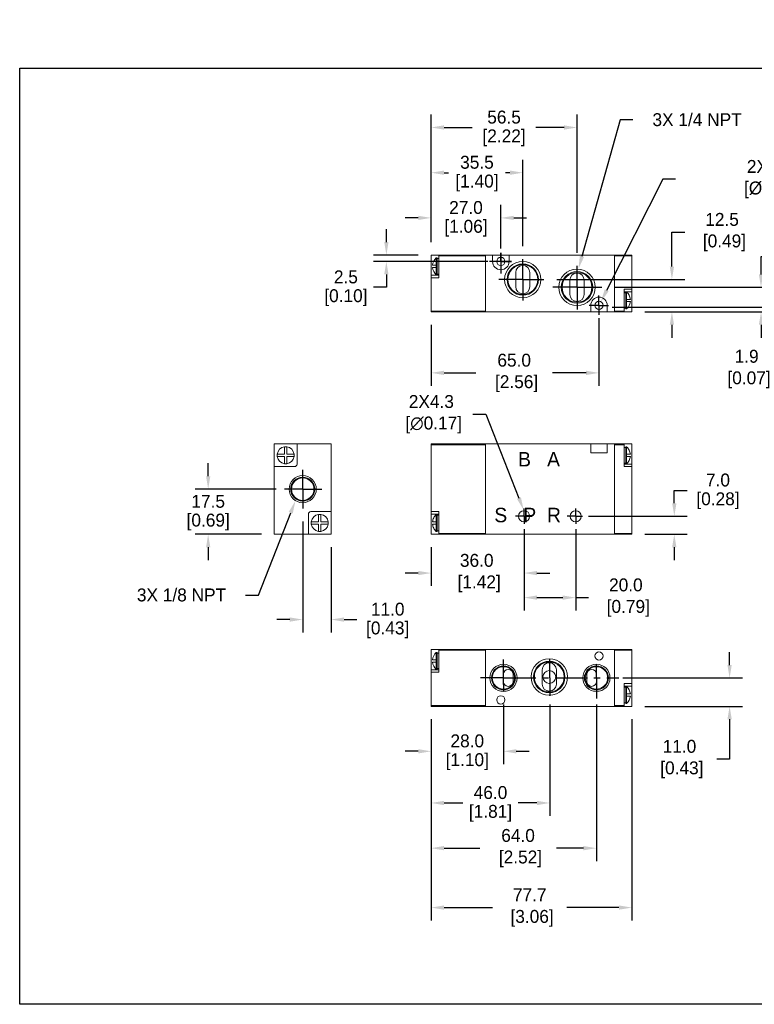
# Model space of a CAD drawing. Header units: inches. Extents: x 202 to 687, y 97 to 478.
# Tile 1 of 2: x 202 to 486, y 97 to 478. Entities that reach past the tile are written whole.
import ezdxf

# ---------------------------------------------------------------- set-up
doc = ezdxf.new("R2010")
doc.units = ezdxf.units.IN
doc.header["$LTSCALE"] = 10
doc.header["$MEASUREMENT"] = 0
doc.linetypes.add('CENTER', pattern=[2, 1.25, -0.25, 0.25, -0.25])
doc.layers.add('Centerline', color=40, linetype='CENTER')
doc.layers.add('DIM', color=140, linetype='Continuous')
doc.dimstyles.get("Standard").update_dxf_attribs({"dimtxt": 5, "dimasz": 5, "dimexe": 5, "dimexo": 5, "dimgap": 1.5, "dimtad": 0, "dimtih": 1, "dimtoh": 1, "dimdec": 1, "dimzin": 0, "dimdsep": 46, "dimtxsty": 'Standard', "dimcen": 0, "dimadec": 0, "dimazin": 0, "dimtfac": 1, "dimtdec": 1, "dimtofl": 0, "dimtmove": 0, "dimatfit": 3, "dimfxl": 1, "dimtolj": 1, "dimtzin": 0, "dimarcsym": 0})

# ---------------------------------------------------------------- blocks, each defined once
blk = doc.blocks.new('*D0')
at = {"layer": 'Defpoints', "color": 0, "transparency": 16777216}
for p in [(397.16, 287.91), (398.74, 283.91)]:
    blk.add_point(p, dxfattribs=at)
at = {"layer": 'DIM', "color": 0, "lineweight": -2, "transparency": 16777216}
for p, q in [((377.5, 325), (382.5, 325)), ((382.5, 325), (395.32, 292.56))]:
    blk.add_line(p, q, dxfattribs=at)
at = {"layer": 'DIM', "color": 0, "transparency": 16777216}
blk.add_solid([(396.1, 292.86), (394.55, 292.25), (397.16, 287.91)], dxfattribs=at)
at = {"layer": 'DIM', "color": 0, "transparency": 16777216, "insert": (361.42, 325), "char_height": 5, "attachment_point": 5}
blk.add_mtext('\\A1;2X4.3\\P [∅0.17]', dxfattribs=at)
blk = doc.blocks.new('*D1')
at = {"layer": 'Defpoints', "color": 0, "transparency": 16777216}
for p in [(389.33, 217.63), (361.33, 211.9), (389.33, 194.5)]:
    blk.add_point(p, dxfattribs=at)
at = {"layer": 'DIM', "color": 0, "lineweight": -2, "transparency": 16777216}
for p, q in [((389.33, 212.63), (389.33, 189.5)), ((361.33, 206.9), (361.33, 189.5)), ((356.33, 194.5), (351.33, 194.5)), ((394.33, 194.5), (399.33, 194.5))]:
    blk.add_line(p, q, dxfattribs=at)
at = {"layer": 'DIM', "color": 0, "transparency": 16777216}
for points in [[(356.33, 195.33), (356.33, 193.67), (361.33, 194.5)], [(394.33, 195.33), (394.33, 193.67), (389.33, 194.5)]]:
    blk.add_solid(points, dxfattribs=at)
at = {"layer": 'DIM', "color": 0, "transparency": 16777216, "char_height": 5, "attachment_point": 5}
for s, insert in [('\\A1;28.0', (375.33, 198.5)), ('\\A1;[1.10]', (375.33, 190.5))]:
    blk.add_mtext(s, dxfattribs=dict(at, insert=insert))
blk = doc.blocks.new('*D2')
at = {"layer": 'Defpoints', "color": 0, "transparency": 16777216}
for p in [(407.33, 217.63), (361.33, 211.9), (407.33, 174.5)]:
    blk.add_point(p, dxfattribs=at)
at = {"layer": 'DIM', "color": 0, "lineweight": -2, "transparency": 16777216}
for p, q in [((407.33, 212.63), (407.33, 169.5)), ((361.33, 206.9), (361.33, 169.5)), ((366.33, 174.5), (373.66, 174.5)), ((402.33, 174.5), (395, 174.5))]:
    blk.add_line(p, q, dxfattribs=at)
at = {"layer": 'DIM', "color": 0, "transparency": 16777216}
for points in [[(366.33, 175.33), (366.33, 173.67), (361.33, 174.5)], [(402.33, 175.33), (402.33, 173.67), (407.33, 174.5)]]:
    blk.add_solid(points, dxfattribs=at)
at = {"layer": 'DIM', "color": 0, "transparency": 16777216, "char_height": 5, "attachment_point": 5}
for s, insert in [('\\A1;46.0', (384.33, 178.5)), ('\\A1;[1.81]', (384.33, 170.5))]:
    blk.add_mtext(s, dxfattribs=dict(at, insert=insert))
blk = doc.blocks.new('*D3')
at = {"layer": 'Defpoints', "color": 0, "transparency": 16777216}
for p in [(425.33, 217.63), (361.33, 211.9), (425.33, 157)]:
    blk.add_point(p, dxfattribs=at)
at = {"layer": 'DIM', "color": 0, "lineweight": -2, "transparency": 16777216}
for p, q in [((425.33, 212.63), (425.33, 152)), ((361.33, 206.9), (361.33, 152)), ((366.33, 157), (380.17, 157)), ((420.33, 157), (409.83, 157))]:
    blk.add_line(p, q, dxfattribs=at)
at = {"layer": 'DIM', "color": 0, "transparency": 16777216}
for points in [[(366.33, 157.83), (366.33, 156.17), (361.33, 157)], [(420.33, 157.83), (420.33, 156.17), (425.33, 157)]]:
    blk.add_solid(points, dxfattribs=at)
at = {"layer": 'DIM', "color": 0, "transparency": 16777216, "insert": (395, 157), "char_height": 5, "attachment_point": 5}
blk.add_mtext('\\A1;64.0\\P [2.52]', dxfattribs=at)
blk = doc.blocks.new('*D4')
at = {"layer": 'Defpoints', "color": 0, "transparency": 16777216}
for p in [(361.33, 211.9), (439.03, 211.9), (439.03, 134)]:
    blk.add_point(p, dxfattribs=at)
at = {"layer": 'DIM', "color": 0, "lineweight": -2, "transparency": 16777216}
for p, q in [((361.33, 206.9), (361.33, 129)), ((439.03, 206.9), (439.03, 129)), ((366.33, 134), (385.08, 134)), ((434.03, 134), (413.92, 134))]:
    blk.add_line(p, q, dxfattribs=at)
at = {"layer": 'DIM', "color": 0, "transparency": 16777216}
for points in [[(366.33, 134.83), (366.33, 133.17), (361.33, 134)], [(434.03, 134.83), (434.03, 133.17), (439.03, 134)]]:
    blk.add_solid(points, dxfattribs=at)
at = {"layer": 'DIM', "color": 0, "transparency": 16777216, "insert": (399.5, 134), "char_height": 5, "attachment_point": 5}
blk.add_mtext('\\A1;77.7\\P [3.06]', dxfattribs=at)
blk = doc.blocks.new('*D5')
at = {"layer": 'Defpoints', "color": 0, "transparency": 16777216}
for p in [(430.6, 222.9), (476.92, 222.9), (439.03, 211.9)]:
    blk.add_point(p, dxfattribs=at)
at = {"layer": 'DIM', "color": 0, "lineweight": -2, "transparency": 16777216}
for p, q in [((476.92, 227.9), (476.92, 232.9)), ((435.6, 222.9), (481.92, 222.9)), ((444.03, 211.9), (481.92, 211.9)), ((476.92, 206.9), (476.92, 191.5)), ((476.92, 191.5), (471.92, 191.5))]:
    blk.add_line(p, q, dxfattribs=at)
at = {"layer": 'DIM', "color": 0, "transparency": 16777216}
for points in [[(476.08, 227.9), (477.75, 227.9), (476.92, 222.9)], [(476.08, 206.9), (477.75, 206.9), (476.92, 211.9)]]:
    blk.add_solid(points, dxfattribs=at)
at = {"layer": 'DIM', "color": 0, "transparency": 16777216, "insert": (457.5, 191.5), "char_height": 5, "attachment_point": 5}
blk.add_mtext('\\A1;11.0\\P [0.43]', dxfattribs=at)
blk = doc.blocks.new('*D7')
at = {"layer": 'Defpoints', "color": 0, "transparency": 16777216}
for p in [(397.33, 285.5), (361.33, 278.5), (397.33, 263.5)]:
    blk.add_point(p, dxfattribs=at)
at = {"layer": 'DIM', "color": 0, "lineweight": -2, "transparency": 16777216}
for p, q in [((397.33, 280.5), (397.33, 258.5)), ((361.33, 273.5), (361.33, 258.5)), ((356.33, 263.5), (351.33, 263.5)), ((402.33, 263.5), (407.33, 263.5))]:
    blk.add_line(p, q, dxfattribs=at)
at = {"layer": 'DIM', "color": 0, "transparency": 16777216}
for points in [[(356.33, 264.33), (356.33, 262.67), (361.33, 263.5)], [(402.33, 264.33), (402.33, 262.67), (397.33, 263.5)]]:
    blk.add_solid(points, dxfattribs=at)
at = {"layer": 'DIM', "color": 0, "transparency": 16777216, "insert": (379, 263.5), "char_height": 5, "attachment_point": 5}
blk.add_mtext('\\A1;36.0\\P [1.42]', dxfattribs=at)
blk = doc.blocks.new('*D8')
at = {"layer": 'Defpoints', "color": 0, "transparency": 16777216}
for p in [(397.33, 285.5), (417.33, 285.5), (417.33, 254)]:
    blk.add_point(p, dxfattribs=at)
at = {"layer": 'DIM', "color": 0, "lineweight": -2, "transparency": 16777216}
for p, q in [((397.33, 280.5), (397.33, 249)), ((417.33, 280.5), (417.33, 249)), ((402.33, 254), (412.33, 254)), ((417.33, 254), (422.33, 254))]:
    blk.add_line(p, q, dxfattribs=at)
at = {"layer": 'DIM', "color": 0, "transparency": 16777216}
for points in [[(402.33, 254.83), (402.33, 253.17), (397.33, 254)], [(412.33, 254.83), (412.33, 253.17), (417.33, 254)]]:
    blk.add_solid(points, dxfattribs=at)
at = {"layer": 'DIM', "color": 0, "transparency": 16777216, "insert": (436.75, 254), "char_height": 5, "attachment_point": 5}
blk.add_mtext('\\A1;20.0\\P [0.79]', dxfattribs=at)
blk = doc.blocks.new('*D9')
at = {"layer": 'Defpoints', "color": 0, "transparency": 16777216}
for p in [(275, 296), (306.33, 296), (300.6, 278.5)]:
    blk.add_point(p, dxfattribs=at)
at = {"layer": 'DIM', "color": 0, "lineweight": -2, "transparency": 16777216}
for p, q in [((275, 301), (275, 306)), ((301.33, 296), (270, 296)), ((295.6, 278.5), (270, 278.5)), ((275, 273.5), (275, 268.5))]:
    blk.add_line(p, q, dxfattribs=at)
at = {"layer": 'DIM', "color": 0, "transparency": 16777216}
for points in [[(274.17, 301), (275.83, 301), (275, 296)], [(274.17, 273.5), (275.83, 273.5), (275, 278.5)]]:
    blk.add_solid(points, dxfattribs=at)
at = {"layer": 'DIM', "color": 0, "transparency": 16777216, "char_height": 5, "attachment_point": 5}
for s, insert in [('\\A1;17.5', (275, 291.25)), ('\\A1;[0.69]', (275, 283.25))]:
    blk.add_mtext(s, dxfattribs=dict(at, insert=insert))
blk = doc.blocks.new('*D10')
at = {"layer": 'Defpoints', "color": 0, "transparency": 16777216}
for p in [(388.33, 401), (361.33, 386.63), (388.33, 384.13)]:
    blk.add_point(p, dxfattribs=at)
at = {"layer": 'DIM', "color": 0, "lineweight": -2, "transparency": 16777216}
for p, q in [((361.33, 391.63), (361.33, 406)), ((388.33, 389.13), (388.33, 406)), ((356.33, 401), (351.33, 401)), ((393.33, 401), (398.33, 401))]:
    blk.add_line(p, q, dxfattribs=at)
at = {"layer": 'DIM', "color": 0, "transparency": 16777216}
for points in [[(356.33, 401.83), (356.33, 400.17), (361.33, 401)], [(393.33, 401.83), (393.33, 400.17), (388.33, 401)]]:
    blk.add_solid(points, dxfattribs=at)
at = {"layer": 'DIM', "color": 0, "transparency": 16777216, "char_height": 5, "attachment_point": 5}
for s, insert in [('\\A1;27.0', (374.83, 405)), ('\\A1;[1.06]', (374.83, 397))]:
    blk.add_mtext(s, dxfattribs=dict(at, insert=insert))
blk = doc.blocks.new('*D11')
at = {"layer": 'Defpoints', "color": 0, "transparency": 16777216}
for p in [(426.33, 367.13), (361.33, 364.63), (426.33, 341)]:
    blk.add_point(p, dxfattribs=at)
at = {"layer": 'DIM', "color": 0, "lineweight": -2, "transparency": 16777216}
for p, q in [((426.33, 362.13), (426.33, 336)), ((361.33, 359.63), (361.33, 336)), ((366.33, 341), (378.67, 341)), ((421.33, 341), (408.33, 341))]:
    blk.add_line(p, q, dxfattribs=at)
at = {"layer": 'DIM', "color": 0, "transparency": 16777216}
for points in [[(366.33, 341.83), (366.33, 340.17), (361.33, 341)], [(421.33, 341.83), (421.33, 340.17), (426.33, 341)]]:
    blk.add_solid(points, dxfattribs=at)
at = {"layer": 'DIM', "color": 0, "transparency": 16777216, "insert": (393.5, 341), "char_height": 5, "attachment_point": 5}
blk.add_mtext('\\A1;65.0\\P [2.56]', dxfattribs=at)
blk = doc.blocks.new('*D12')
at = {"layer": 'Defpoints', "color": 0, "transparency": 16777216}
for p in [(361.33, 386.63), (344, 384.13), (388.33, 384.13)]:
    blk.add_point(p, dxfattribs=at)
at = {"layer": 'DIM', "color": 0, "lineweight": -2, "transparency": 16777216}
for p, q in [((344, 391.63), (344, 396.63)), ((356.33, 386.63), (339, 386.63)), ((383.33, 384.13), (339, 384.13)), ((344, 379.13), (344, 374.13)), ((344, 374.13), (339, 374.13))]:
    blk.add_line(p, q, dxfattribs=at)
at = {"layer": 'DIM', "color": 0, "transparency": 16777216}
for points in [[(343.17, 391.63), (344.83, 391.63), (344, 386.63)], [(343.17, 379.13), (344.83, 379.13), (344, 384.13)]]:
    blk.add_solid(points, dxfattribs=at)
at = {"layer": 'DIM', "color": 0, "transparency": 16777216, "char_height": 5, "attachment_point": 5}
for s, insert in [('\\A1;2.5', (328.33, 378.13)), ('\\A1;[0.10]', (328.33, 370.13))]:
    blk.add_mtext(s, dxfattribs=dict(at, insert=insert))
blk = doc.blocks.new('*D13')
at = {"layer": 'Defpoints', "color": 0, "transparency": 16777216}
for p in [(426.5, 366.5), (439.03, 364.63), (502.52, 364.63)]:
    blk.add_point(p, dxfattribs=at)
at = {"layer": 'DIM', "color": 0, "lineweight": -2, "transparency": 16777216}
for p, q in [((502.52, 371.5), (502.52, 376.5)), ((431.5, 366.5), (507.52, 366.5)), ((444.03, 364.63), (507.52, 364.63)), ((502.52, 359.63), (502.52, 342.5)), ((502.52, 342.5), (497.52, 342.5))]:
    blk.add_line(p, q, dxfattribs=at)
at = {"layer": 'DIM', "color": 0, "transparency": 16777216}
for points in [[(501.68, 371.5), (503.35, 371.5), (502.52, 366.5)], [(501.68, 359.63), (503.35, 359.63), (502.52, 364.63)]]:
    blk.add_solid(points, dxfattribs=at)
at = {"layer": 'DIM', "color": 0, "transparency": 16777216, "insert": (483.52, 342.5), "char_height": 5, "attachment_point": 5}
blk.add_mtext('\\A1;1.9\\P [0.07]', dxfattribs=at)
blk = doc.blocks.new('*D14')
at = {"layer": 'Defpoints', "color": 0, "transparency": 16777216}
for p in [(417.33, 285.5), (455.5, 285.5), (439.03, 278.5)]:
    blk.add_point(p, dxfattribs=at)
at = {"layer": 'DIM', "color": 0, "lineweight": -2, "transparency": 16777216}
for p, q in [((455.5, 290.5), (455.5, 295.5)), ((455.5, 295.5), (460.5, 295.5)), ((422.33, 285.5), (460.5, 285.5)), ((444.03, 278.5), (460.5, 278.5)), ((455.5, 273.5), (455.5, 268.5))]:
    blk.add_line(p, q, dxfattribs=at)
at = {"layer": 'DIM', "color": 0, "transparency": 16777216}
for points in [[(454.67, 290.5), (456.33, 290.5), (455.5, 285.5)], [(454.67, 273.5), (456.33, 273.5), (455.5, 278.5)]]:
    blk.add_solid(points, dxfattribs=at)
at = {"layer": 'DIM', "color": 0, "transparency": 16777216, "char_height": 5, "attachment_point": 5}
for s, insert in [('\\A1;7.0', (472.42, 299.5)), ('\\A1;[0.28]', (472.42, 291.5))]:
    blk.add_mtext(s, dxfattribs=dict(at, insert=insert))
blk = doc.blocks.new('*D16')
at = {"layer": 'Defpoints', "color": 0, "transparency": 16777216}
for p in [(311.6, 288.5), (322.6, 278.5), (322.6, 245.5)]:
    blk.add_point(p, dxfattribs=at)
at = {"layer": 'DIM', "color": 0, "lineweight": -2, "transparency": 16777216}
for p, q in [((311.6, 283.5), (311.6, 240.5)), ((322.6, 273.5), (322.6, 240.5)), ((306.6, 245.5), (301.6, 245.5)), ((327.6, 245.5), (332.6, 245.5))]:
    blk.add_line(p, q, dxfattribs=at)
at = {"layer": 'DIM', "color": 0, "transparency": 16777216}
for points in [[(306.6, 246.33), (306.6, 244.67), (311.6, 245.5)], [(327.6, 246.33), (327.6, 244.67), (322.6, 245.5)]]:
    blk.add_solid(points, dxfattribs=at)
at = {"layer": 'DIM', "color": 0, "transparency": 16777216, "char_height": 5, "attachment_point": 5}
for s, insert in [('\\A1;11.0', (344.52, 249.5)), ('\\A1;[0.43]', (344.52, 241.5))]:
    blk.add_mtext(s, dxfattribs=dict(at, insert=insert))
blk = doc.blocks.new('*D17')
at = {"layer": 'Defpoints', "color": 0, "transparency": 16777216}
for p in [(396.83, 418.5), (361.33, 386.63), (396.83, 385)]:
    blk.add_point(p, dxfattribs=at)
at = {"layer": 'DIM', "color": 0, "lineweight": -2, "transparency": 16777216}
for p, q in [((361.33, 391.63), (361.33, 423.5)), ((396.83, 390), (396.83, 423.5)), ((366.33, 418.5), (368, 418.5)), ((391.83, 418.5), (390.16, 418.5))]:
    blk.add_line(p, q, dxfattribs=at)
at = {"layer": 'DIM', "color": 0, "transparency": 16777216}
for points in [[(366.33, 419.33), (366.33, 417.67), (361.33, 418.5)], [(391.83, 419.33), (391.83, 417.67), (396.83, 418.5)]]:
    blk.add_solid(points, dxfattribs=at)
at = {"layer": 'DIM', "color": 0, "transparency": 16777216, "char_height": 5, "attachment_point": 5}
for s, insert in [('\\A1;35.5', (379.08, 422.5)), ('\\A1;[1.40]', (379.08, 414.5))]:
    blk.add_mtext(s, dxfattribs=dict(at, insert=insert))
blk = doc.blocks.new('*D18')
at = {"layer": 'Defpoints', "color": 0, "transparency": 16777216}
for p in [(417.83, 436), (361.33, 386.63), (417.83, 382.5)]:
    blk.add_point(p, dxfattribs=at)
at = {"layer": 'DIM', "color": 0, "lineweight": -2, "transparency": 16777216}
for p, q in [((361.33, 391.63), (361.33, 441)), ((417.83, 387.5), (417.83, 441)), ((366.33, 436), (377.25, 436)), ((412.83, 436), (401.91, 436))]:
    blk.add_line(p, q, dxfattribs=at)
at = {"layer": 'DIM', "color": 0, "transparency": 16777216}
for points in [[(366.33, 436.83), (366.33, 435.17), (361.33, 436)], [(412.83, 436.83), (412.83, 435.17), (417.83, 436)]]:
    blk.add_solid(points, dxfattribs=at)
at = {"layer": 'DIM', "color": 0, "transparency": 16777216, "char_height": 5, "attachment_point": 5}
for s, insert in [('\\A1;56.5', (389.58, 440)), ('\\A1;[2.22]', (389.58, 432))]:
    blk.add_mtext(s, dxfattribs=dict(at, insert=insert))
blk = doc.blocks.new('*D19')
at = {"layer": 'Defpoints', "color": 0, "transparency": 16777216}
for p in [(427.5, 374.13), (489.08, 374.13), (439.03, 364.63)]:
    blk.add_point(p, dxfattribs=at)
at = {"layer": 'DIM', "color": 0, "lineweight": -2, "transparency": 16777216}
for p, q in [((489.08, 379.13), (489.08, 386)), ((489.08, 386), (494.08, 386)), ((432.5, 374.13), (494.08, 374.13)), ((444.03, 364.63), (494.08, 364.63)), ((489.08, 359.63), (489.08, 354.63))]:
    blk.add_line(p, q, dxfattribs=at)
at = {"layer": 'DIM', "color": 0, "transparency": 16777216}
for points in [[(488.25, 379.13), (489.92, 379.13), (489.08, 374.13)], [(488.25, 359.63), (489.92, 359.63), (489.08, 364.63)]]:
    blk.add_solid(points, dxfattribs=at)
at = {"layer": 'DIM', "color": 0, "transparency": 16777216, "insert": (508.5, 386), "char_height": 5, "attachment_point": 5}
blk.add_mtext('\\A1;9.5\\P [0.37]', dxfattribs=at)
blk = doc.blocks.new('*D20')
at = {"layer": 'Defpoints', "color": 0, "transparency": 16777216}
for p in [(405, 377.13), (454.58, 377.13), (439.03, 364.63)]:
    blk.add_point(p, dxfattribs=at)
at = {"layer": 'DIM', "color": 0, "lineweight": -2, "transparency": 16777216}
for p, q in [((454.58, 382.13), (454.58, 395.5)), ((454.58, 395.5), (459.58, 395.5)), ((410, 377.13), (459.58, 377.13)), ((444.03, 364.63), (459.58, 364.63)), ((454.58, 359.63), (454.58, 354.63))]:
    blk.add_line(p, q, dxfattribs=at)
at = {"layer": 'DIM', "color": 0, "transparency": 16777216}
for points in [[(453.75, 382.13), (455.42, 382.13), (454.58, 377.13)], [(453.75, 359.63), (455.42, 359.63), (454.58, 364.63)]]:
    blk.add_solid(points, dxfattribs=at)
at = {"layer": 'DIM', "color": 0, "transparency": 16777216, "insert": (474, 395.5), "char_height": 5, "attachment_point": 5}
blk.add_mtext('\\A1;12.5\\P [0.49]', dxfattribs=at)
blk = doc.blocks.new('*D21')
at = {"layer": 'Defpoints', "color": 0, "transparency": 16777216}
for p in [(418.39, 381.28), (415.48, 370.84)]:
    blk.add_point(p, dxfattribs=at)
at = {"layer": 'DIM', "color": 0, "lineweight": -2, "transparency": 16777216}
for p, q in [((434.5, 439), (419.73, 386.09)), ((439.5, 439), (434.5, 439))]:
    blk.add_line(p, q, dxfattribs=at)
at = {"layer": 'DIM', "color": 0, "transparency": 16777216}
blk.add_solid([(418.93, 386.32), (420.54, 385.87), (418.39, 381.28)], dxfattribs=at)
at = {"layer": 'DIM', "color": 0, "transparency": 16777216, "insert": (464.33, 439), "char_height": 5, "attachment_point": 5}
blk.add_mtext('\\A1;3X 1/4 NPT', dxfattribs=at)
blk = doc.blocks.new('*D22')
at = {"layer": 'Defpoints', "color": 0, "transparency": 16777216}
for p in [(310.47, 295.79), (308.79, 291.49)]:
    blk.add_point(p, dxfattribs=at)
at = {"layer": 'DIM', "color": 0, "lineweight": -2, "transparency": 16777216}
for p, q in [((294.5, 255), (306.96, 286.83)), ((289.5, 255), (294.5, 255))]:
    blk.add_line(p, q, dxfattribs=at)
at = {"layer": 'DIM', "color": 0, "transparency": 16777216}
blk.add_solid([(306.19, 287.14), (307.74, 286.53), (308.79, 291.49)], dxfattribs=at)
at = {"layer": 'DIM', "color": 0, "transparency": 16777216, "insert": (264.67, 255), "char_height": 5, "attachment_point": 5}
blk.add_mtext('\\A1;3X 1/8 NPT', dxfattribs=at)
blk = doc.blocks.new('*D25')
at = {"layer": 'Defpoints', "color": 0, "transparency": 16777216}
for p in [(427.05, 368.47), (425.61, 365.62)]:
    blk.add_point(p, dxfattribs=at)
at = {"layer": 'DIM', "color": 0, "lineweight": -2, "transparency": 16777216}
for p, q in [((451, 416), (429.3, 372.94)), ((456, 416), (451, 416))]:
    blk.add_line(p, q, dxfattribs=at)
at = {"layer": 'DIM', "color": 0, "transparency": 16777216}
blk.add_solid([(428.56, 373.32), (430.05, 372.57), (427.05, 368.47)], dxfattribs=at)
at = {"layer": 'DIM', "color": 0, "transparency": 16777216, "insert": (529.29, 416), "char_height": 5, "attachment_point": 5}
blk.add_mtext('\\A1;2X %%C3.2 THRU {\\Fgdt|c0;v\\fMS Shell Dlg|b0|i0|c0|p0;\\H0.70833x; \\H1.4118x;%%C6.4 X\\H0.70833x; \\Fgdt|c0;\\H1.4118x;x \\fMS Shell Dlg|b0|i0|c0|p0;3.5\\P  [%%C0.13 THRU \\Fgdt|c0;\\H0.99996x;v %%C0.25 X x .014]}', dxfattribs=at)

msp = doc.modelspace()

# ---------------------------------------------------------------- linework, layer by layer
at = {"color": 7, "linetype": 'Continuous', "lineweight": 15}
for p, q in [((361.33, 386.63), (364.33, 386.63)), ((361.33, 386.63), (361.33, 378.83)), ((363.63, 385.53), (363.33, 385.53)), ((363.33, 385.53), (363.33, 385.5)), ((363.33, 385.5), (363.33, 382.67)), ((363.63, 385.53), (363.63, 378.93)), ((364.33, 385.23), (363.63, 385.23)), ((364.33, 386.63), (382.33, 386.63)), ((364.33, 386.63), (364.33, 386.33)), ((364.33, 386.33), (364.33, 377.83)), ((382.33, 386.33), (364.33, 386.33)), ((382.33, 386.63), (382.33, 364.63)), ((385.13, 386.63), (382.33, 386.63)), ((382.33, 386.33), (382.33, 364.93)), ((385.13, 384.13), (385.13, 386.63)), ((391.53, 386.63), (385.13, 386.63)), ((391.53, 386.63), (391.53, 384.13)), ((432.33, 386.63), (391.53, 386.63)), ((432.33, 386.63), (439.03, 386.63)), ((432.33, 364.63), (432.33, 386.63)), ((432.33, 364.93), (432.33, 386.33)), ((439.03, 386.33), (432.33, 386.33)), ((439.03, 386.33), (439.03, 386.63)), ((439.03, 373.43), (439.03, 386.33)), ((363.33, 382.67), (363.33, 381.79)), ((363.33, 381.79), (363.33, 378.96)), ((364.33, 378.83), (361.33, 378.83)), ((361.33, 377.83), (361.33, 378.83)), ((361.33, 377.83), (361.33, 364.93)), ((364.33, 377.83), (361.33, 377.83)), ((363.33, 378.96), (363.33, 378.93)), ((363.33, 378.93), (363.63, 378.93)), ((363.63, 379.23), (364.33, 379.23)), ((394.08, 379.88), (394.08, 374.38)), ((399.58, 374.38), (399.58, 379.88)), ((415.08, 376.88), (415.08, 371.38)), ((420.58, 371.38), (420.58, 376.88)), ((436.03, 373.43), (439.03, 373.43)), ((436.03, 364.93), (436.03, 373.43)), ((436.03, 372.43), (439.03, 372.43)), ((436.73, 372.03), (436.03, 372.03)), ((437.03, 372.33), (436.73, 372.33)), ((436.73, 365.73), (436.73, 372.33)), ((437.03, 372.3), (437.03, 372.33)), ((437.03, 369.47), (437.03, 372.3)), ((439.03, 373.43), (439.03, 372.43)), ((439.03, 364.63), (439.03, 372.43)), ((423.13, 364.63), (423.13, 367.13)), ((429.53, 367.13), (429.53, 364.63)), ((436.03, 366.03), (436.73, 366.03)), ((437.03, 368.59), (437.03, 369.47)), ((437.03, 365.76), (437.03, 368.59)), ((361.33, 364.93), (382.33, 364.93)), ((361.33, 364.93), (361.33, 364.63)), ((382.33, 364.63), (361.33, 364.63)), ((423.13, 364.63), (382.33, 364.63)), ((429.53, 364.63), (423.13, 364.63)), ((432.33, 364.63), (429.53, 364.63)), ((432.33, 364.93), (436.03, 364.93)), ((436.03, 364.63), (432.33, 364.63)), ((436.03, 364.63), (436.03, 364.93)), ((439.03, 364.63), (436.03, 364.63)), ((436.73, 365.73), (437.03, 365.73)), ((437.03, 365.73), (437.03, 365.76)), ((300.6, 313.5), (300.6, 313.2)), ((300.6, 313.5), (300.9, 313.5)), ((300.6, 304.7), (300.6, 313.2)), ((300.9, 313.5), (309.4, 313.5)), ((309.4, 305.7), (309.4, 313.5)), ((309.4, 313.5), (322.3, 313.5)), ((322.3, 313.5), (322.6, 313.5)), ((322.6, 313.5), (322.6, 313.2)), ((322.6, 313.2), (322.6, 287.3)), ((361.33, 313.5), (382.33, 313.5)), ((361.33, 313.5), (361.33, 313.2)), ((382.33, 313.2), (361.33, 313.2)), ((361.33, 313.2), (361.33, 287.3)), ((382.33, 313.5), (382.33, 278.5)), ((423.13, 313.5), (382.33, 313.5)), ((382.33, 313.2), (382.33, 278.8)), ((423.13, 310), (423.13, 313.5)), ((423.13, 313.5), (429.53, 313.5)), ((429.53, 313.5), (429.53, 310)), ((432.33, 313.5), (429.53, 313.5)), ((432.33, 313.5), (436.03, 313.5)), ((432.33, 278.5), (432.33, 313.5)), ((432.33, 278.8), (432.33, 313.2)), ((436.03, 313.2), (432.33, 313.2)), ((436.03, 313.2), (436.03, 313.5)), ((436.03, 313.5), (439.03, 313.5)), ((436.03, 304.7), (436.03, 313.2)), ((439.03, 305.7), (439.03, 313.5)), ((301.73, 309.54), (304.56, 309.54)), ((305.44, 309.54), (308.27, 309.54)), ((429.53, 310), (423.13, 310)), ((436.73, 312.1), (436.03, 312.1)), ((437.03, 312.4), (436.73, 312.4)), ((436.73, 309.1), (436.73, 312.4)), ((436.73, 305.8), (436.73, 309.1)), ((437.03, 312.37), (437.03, 312.4)), ((437.03, 309.54), (437.03, 312.37)), ((437.03, 308.66), (437.03, 309.54)), ((437.03, 309.54), (438.49, 309.54)), ((304.56, 308.66), (301.73, 308.66)), ((308.27, 308.66), (305.44, 308.66)), ((436.03, 306.1), (436.73, 306.1)), ((439.03, 305.7), (436.03, 305.7)), ((436.73, 305.8), (437.03, 305.8)), ((437.03, 305.83), (437.03, 308.66)), ((438.49, 308.66), (437.03, 308.66)), ((437.03, 305.8), (437.03, 305.83)), ((439.03, 305.7), (439.03, 304.7)), ((300.6, 278.8), (300.6, 304.7)), ((300.6, 304.7), (308.4, 304.7)), ((439.03, 304.7), (436.03, 304.7)), ((439.03, 278.8), (439.03, 304.7)), ((313.8, 286.3), (313.8, 278.5)), ((314.8, 287.3), (322.6, 287.3)), ((322.6, 287.3), (322.6, 278.8)), ((361.33, 287.3), (364.33, 287.3)), ((361.33, 287.3), (361.33, 286.3)), ((361.33, 286.3), (364.33, 286.3)), ((361.33, 286.3), (361.33, 278.5)), ((363.63, 286.2), (363.33, 286.2)), ((363.33, 286.2), (363.33, 286.17)), ((363.33, 286.17), (363.33, 283.34)), ((363.63, 286.2), (363.63, 279.6)), ((364.33, 285.9), (363.63, 285.9)), ((364.33, 287.3), (364.33, 278.8)), ((314.93, 283.34), (317.76, 283.34)), ((317.76, 282.46), (314.93, 282.46)), ((318.64, 283.34), (321.47, 283.34)), ((321.47, 282.46), (318.64, 282.46)), ((361.88, 283.34), (363.33, 283.34)), ((363.33, 282.46), (361.88, 282.46)), ((363.33, 283.34), (363.33, 282.46)), ((363.33, 282.46), (363.33, 279.63)), ((300.6, 278.8), (300.6, 278.5)), ((300.9, 278.5), (300.6, 278.5)), ((313.8, 278.5), (300.9, 278.5)), ((322.3, 278.5), (313.8, 278.5)), ((322.6, 278.5), (322.3, 278.5)), ((322.6, 278.8), (322.6, 278.5)), ((364.33, 278.5), (361.33, 278.5)), ((363.33, 279.63), (363.33, 279.6)), ((363.33, 279.6), (363.63, 279.6)), ((363.63, 279.9), (364.33, 279.9)), ((364.33, 278.8), (382.33, 278.8)), ((364.33, 278.8), (364.33, 278.5)), ((382.33, 278.5), (364.33, 278.5)), ((382.33, 278.5), (432.33, 278.5)), ((432.33, 278.8), (439.03, 278.8)), ((439.03, 278.5), (432.33, 278.5)), ((439.03, 278.5), (439.03, 278.8)), ((361.33, 233.9), (364.33, 233.9)), ((361.33, 226.1), (361.33, 233.9)), ((363.63, 232.8), (363.33, 232.8)), ((363.33, 232.8), (363.33, 232.77)), ((363.33, 232.77), (363.33, 229.94)), ((363.63, 232.8), (363.63, 226.2)), ((364.33, 233.9), (382.33, 233.9)), ((364.33, 233.9), (364.33, 233.6)), ((364.33, 233.6), (364.33, 225.1)), ((382.33, 233.6), (364.33, 233.6)), ((382.33, 233.9), (432.33, 233.9)), ((382.33, 233.9), (382.33, 211.9)), ((382.33, 233.6), (382.33, 212.2)), ((432.33, 233.9), (439.03, 233.9)), ((432.33, 233.9), (432.33, 211.9)), ((432.33, 212.2), (432.33, 233.6)), ((439.03, 233.6), (432.33, 233.6)), ((439.03, 233.6), (439.03, 233.9)), ((439.03, 220.7), (439.03, 233.6)), ((363.33, 229.94), (363.33, 229.06)), ((363.33, 229.06), (363.33, 226.23)), ((364.33, 232.5), (363.63, 232.5)), ((364.33, 226.1), (361.33, 226.1)), ((361.33, 226.1), (361.33, 225.1)), ((364.33, 225.1), (361.33, 225.1)), ((361.33, 225.1), (361.33, 212.2)), ((363.33, 226.23), (363.33, 226.2)), ((363.33, 226.2), (363.63, 226.2)), ((363.63, 226.5), (364.33, 226.5)), ((404.34, 226.03), (404.34, 220.53)), ((409.84, 220.53), (409.84, 226.03)), ((389.28, 224.25), (389.28, 221.55)), ((393.08, 221.55), (393.08, 224.25)), ((421.58, 224.25), (421.58, 221.55)), ((425.38, 221.55), (425.38, 224.25)), ((436.03, 220.7), (439.03, 220.7)), ((436.03, 212.2), (436.03, 220.7)), ((436.03, 219.7), (439.03, 219.7)), ((436.73, 219.3), (436.03, 219.3)), ((437.03, 219.6), (436.73, 219.6)), ((436.73, 213), (436.73, 219.6)), ((437.03, 219.57), (437.03, 219.6)), ((437.03, 216.74), (437.03, 219.57)), ((439.03, 219.7), (439.03, 220.7)), ((439.03, 219.7), (439.03, 211.9)), ((437.03, 215.86), (437.03, 216.74)), ((437.03, 213.03), (437.03, 215.86)), ((361.33, 212.2), (382.33, 212.2)), ((361.33, 212.2), (361.33, 211.9)), ((382.33, 211.9), (361.33, 211.9)), ((382.33, 211.9), (432.33, 211.9)), ((432.33, 212.2), (436.03, 212.2)), ((436.03, 211.9), (432.33, 211.9)), ((436.03, 213.3), (436.73, 213.3)), ((436.03, 211.9), (436.03, 212.2)), ((439.03, 211.9), (436.03, 211.9)), ((436.73, 213), (437.03, 213)), ((437.03, 213), (437.03, 213.03))]:
    msp.add_line(p, q, dxfattribs=at)
for centre, radius in [((388.33, 384.13), 1.6), ((396.83, 377.13), 7.04), ((396.83, 377.13), 6.08), ((396.83, 377.13), 5.78), ((417.83, 374.13), 7.04), ((417.83, 374.13), 6.08), ((417.83, 374.13), 5.78), ((426.33, 367.13), 1.6), ((311.6, 296), 5.27), ((311.6, 296), 4.64), ((311.6, 296), 4.36), ((397.33, 285.5), 2.15), ((417.33, 285.5), 2.15), ((426.33, 231.4), 1.6), ((407.09, 223.28), 7.04), ((407.09, 223.28), 6.08), ((407.09, 223.28), 5.78), ((389.33, 222.9), 5.27), ((389.33, 222.9), 4.64), ((389.33, 222.9), 4.35), ((407.09, 223.28), 2.48), ((425.33, 222.9), 5.27), ((425.33, 222.9), 4.64), ((425.33, 222.9), 4.35), ((388.33, 214.4), 1.6)]:
    msp.add_circle(centre, radius, dxfattribs=at)
for centre, radius, start, end in [((366.21, 382.23), 4.36, 131.3668, 174.2051), ((366.21, 382.23), 4.36, 185.7949, 228.6332), ((388.33, 384.13), 3.2, 180, 0), ((396.83, 379.88), 2.75, 0, 180), ((417.83, 376.88), 2.75, 0, 180), ((396.83, 374.38), 2.75, 180, 0), ((417.83, 371.38), 2.75, 180, 0), ((426.33, 367.13), 3.2, 0, 180), ((434.15, 369.03), 4.36, 5.7949, 48.6332), ((434.15, 369.03), 4.36, 311.3668, 354.2051), ((300.9, 313.2), 0.3, 90, 180), ((322.3, 313.2), 0.3, 0, 90), ((305, 309.1), 3.3, 172.3377, 187.6623), ((305, 309.1), 3.3, 97.6623, 172.3377), ((305, 309.1), 3.3, 82.3377, 97.6623), ((305, 309.1), 3.3, 7.6623, 82.3377), ((305, 309.1), 3.3, 352.3377, 7.6623), ((305, 309.1), 3.3, 187.6623, 262.3377), ((305, 309.1), 3.3, 262.3377, 277.6623), ((305, 309.1), 3.3, 277.6623, 352.3377), ((308.4, 305.7), 1, 270, 0), ((314.8, 286.3), 1, 90, 180), ((318.2, 282.9), 3.3, 97.6623, 172.3377), ((318.2, 282.9), 3.3, 82.3377, 97.6623), ((318.2, 282.9), 3.3, 7.6623, 82.3377), ((318.2, 282.9), 3.3, 172.3377, 187.6623), ((318.2, 282.9), 3.3, 187.6623, 262.3377), ((318.2, 282.9), 3.3, 277.6623, 352.3377), ((318.2, 282.9), 3.3, 352.3377, 7.6623), ((300.9, 278.8), 0.3, 180, 270), ((318.2, 282.9), 3.3, 262.3377, 277.6623), ((322.3, 278.8), 0.3, 270, 0), ((366.21, 229.5), 4.36, 131.3668, 174.2051), ((366.21, 229.5), 4.36, 185.7949, 228.6332), ((407.09, 226.03), 2.75, 0, 180), ((391.18, 224.25), 1.9, 0, 180), ((423.48, 224.25), 1.9, 0, 180), ((391.18, 221.55), 1.9, 180, 0), ((423.48, 221.55), 1.9, 180, 0), ((407.09, 220.53), 2.75, 180, 0), ((434.15, 216.3), 4.36, 5.7949, 48.6332), ((434.15, 216.3), 4.36, 311.3668, 354.2051)]:
    msp.add_arc(centre, radius, start, end, dxfattribs=at)
for points in [[(361.88, 382.67), (361.9, 382.67), (361.96, 382.67), (362.11, 382.67), (362.21, 382.67), (362.46, 382.67), (362.61, 382.67), (362.94, 382.67), (363.13, 382.67), (363.33, 382.67)], [(363.33, 381.79), (363.13, 381.79), (362.94, 381.79), (362.61, 381.79), (362.46, 381.79), (362.21, 381.79), (362.11, 381.79), (361.96, 381.79), (361.9, 381.79), (361.88, 381.79)], [(437.03, 369.47), (437.24, 369.47), (437.42, 369.47), (437.75, 369.47), (437.9, 369.47), (438.15, 369.47), (438.25, 369.47), (438.41, 369.47), (438.46, 369.47), (438.49, 369.47)], [(438.49, 368.59), (438.46, 368.59), (438.41, 368.59), (438.25, 368.59), (438.15, 368.59), (437.9, 368.59), (437.76, 368.59), (437.42, 368.59), (437.24, 368.59), (437.03, 368.59)], [(304.56, 309.54), (304.56, 309.81), (304.56, 310.08), (304.56, 310.6), (304.56, 310.85), (304.56, 311.33), (304.56, 311.56), (304.56, 311.99), (304.56, 312.19), (304.56, 312.37)], [(305.44, 312.37), (305.44, 312.19), (305.44, 311.99), (305.44, 311.57), (305.44, 311.34), (305.44, 310.85), (305.44, 310.6), (305.44, 310.08), (305.44, 309.81), (305.44, 309.54)], [(438.49, 309.54), (438.46, 309.81), (438.41, 310.08), (438.25, 310.6), (438.15, 310.85), (437.9, 311.33), (437.76, 311.56), (437.42, 311.99), (437.24, 312.19), (437.03, 312.37)], [(304.56, 305.83), (304.56, 306.01), (304.56, 306.21), (304.56, 306.63), (304.56, 306.86), (304.56, 307.35), (304.56, 307.6), (304.56, 308.12), (304.56, 308.39), (304.56, 308.66)], [(305.44, 308.66), (305.44, 308.39), (305.44, 308.12), (305.44, 307.6), (305.44, 307.35), (305.44, 306.87), (305.44, 306.64), (305.44, 306.21), (305.44, 306.01), (305.44, 305.83)], [(437.03, 305.83), (437.24, 306.01), (437.42, 306.21), (437.75, 306.63), (437.9, 306.86), (438.15, 307.35), (438.25, 307.6), (438.41, 308.12), (438.46, 308.39), (438.49, 308.66)], [(317.76, 283.34), (317.76, 283.61), (317.76, 283.88), (317.76, 284.4), (317.76, 284.65), (317.76, 285.13), (317.76, 285.36), (317.76, 285.79), (317.76, 285.99), (317.76, 286.17)], [(318.64, 286.17), (318.64, 285.99), (318.64, 285.79), (318.64, 285.37), (318.64, 285.14), (318.64, 284.65), (318.64, 284.4), (318.64, 283.88), (318.64, 283.61), (318.64, 283.34)], [(363.33, 286.17), (363.13, 285.99), (362.94, 285.79), (362.61, 285.37), (362.46, 285.14), (362.21, 284.65), (362.11, 284.4), (361.96, 283.88), (361.9, 283.61), (361.88, 283.34)], [(317.76, 279.63), (317.76, 279.81), (317.76, 280.01), (317.76, 280.43), (317.76, 280.66), (317.76, 281.15), (317.76, 281.4), (317.76, 281.92), (317.76, 282.19), (317.76, 282.46)], [(318.64, 282.46), (318.64, 282.19), (318.64, 281.92), (318.64, 281.4), (318.64, 281.15), (318.64, 280.67), (318.64, 280.44), (318.64, 280.01), (318.64, 279.81), (318.64, 279.63)], [(361.88, 282.46), (361.9, 282.19), (361.96, 281.92), (362.11, 281.4), (362.21, 281.15), (362.46, 280.67), (362.61, 280.44), (362.94, 280.01), (363.13, 279.81), (363.33, 279.63)], [(361.88, 229.94), (361.9, 229.94), (361.96, 229.94), (362.11, 229.94), (362.21, 229.94), (362.46, 229.94), (362.61, 229.94), (362.94, 229.94), (363.13, 229.94), (363.33, 229.94)], [(363.33, 229.06), (363.13, 229.06), (362.94, 229.06), (362.61, 229.06), (362.46, 229.06), (362.21, 229.06), (362.11, 229.06), (361.96, 229.06), (361.9, 229.06), (361.88, 229.06)], [(437.03, 216.74), (437.24, 216.74), (437.42, 216.74), (437.75, 216.74), (437.9, 216.74), (438.15, 216.74), (438.25, 216.74), (438.41, 216.74), (438.46, 216.74), (438.49, 216.74)], [(438.49, 215.86), (438.46, 215.86), (438.41, 215.86), (438.25, 215.86), (438.15, 215.86), (437.9, 215.86), (437.76, 215.86), (437.42, 215.86), (437.24, 215.86), (437.03, 215.86)]]:
    msp.add_open_spline(points, degree=3, knots=[0, 0, 0, 0, 0.25, 0.25, 0.5, 0.5, 0.75, 0.75, 1, 1, 1, 1], dxfattribs=at)
at = {"layer": 'Centerline'}
for p, q in [((388.33, 384.13), (388.33, 387.5)), ((388.33, 387.5), (388.33, 379.5)), ((396.83, 377.13), (396.83, 385)), ((392.5, 384.13), (384, 384.13)), ((388.33, 384.13), (392.5, 384.13)), ((417.83, 374.13), (417.83, 382.5)), ((396.83, 377.13), (387.5, 377.13)), ((396.83, 377.13), (405, 377.13)), ((396.83, 377.13), (396.83, 369)), ((417.83, 374.13), (408.5, 374.13)), ((417.83, 374.13), (427.5, 374.13)), ((417.83, 374.13), (417.83, 365.5)), ((426.33, 367.13), (426.33, 371)), ((426.33, 367.13), (422.5, 367.13)), ((426.33, 367.13), (430, 367.13)), ((426.33, 367.13), (426.33, 363.5)), ((311.6, 296), (311.6, 303.5)), ((311.6, 296), (304.5, 296)), ((311.6, 296), (311.6, 288.5)), ((311.6, 296), (319, 296)), ((397.33, 285.5), (397.33, 288.5)), ((417.33, 285.5), (417.33, 288.5)), ((397.33, 285.5), (394, 285.5)), ((397.33, 285.5), (400.5, 285.5)), ((397.33, 285.5), (397.33, 282.5)), ((417.33, 285.5), (414, 285.5)), ((417.33, 285.5), (417.33, 282.5)), ((417.33, 285.5), (420, 285.5)), ((389.33, 222.9), (389.33, 230)), ((407.33, 222.9), (407.33, 230)), ((425.38, 222.9), (425.33, 228.17)), ((389.33, 222.9), (380.5, 222.9)), ((389.28, 222.9), (389.33, 217.63)), ((389.33, 222.9), (434, 222.9)), ((407.33, 222.9), (407.33, 216)), ((425.38, 222.9), (425.38, 215))]:
    msp.add_line(p, q, dxfattribs=at)
at = {"layer": 'Defpoints'}
msp.add_lwpolyline([(687.43, 96.55), (202, 96.55), (202, 459), (687.43, 459)], close=True, dxfattribs=at)

# ---------------------------------------------------------------- texts
at = {"char_height": 5.6, "attachment_point": 1}
for s, width, insert in [('B   A', 49.8662, (395, 310.37)), ('S   P  R', 61.3027, (385.8, 288.77))]:
    msp.add_mtext_dynamic_manual_height_columns(s, width=width, gutter_width=1, heights=[0], dxfattribs=dict(at, insert=insert))

# ---------------------------------------------------------------- dimensions: what is measured, and where the dimension line sits
at = {"layer": 'DIM'}
for p1, p2, text, override, picture, middle in [((425.61, 365.62), (427.05, 368.47), '2X %%C3.2 THRU {\\Fgdt|c0;v\\fMS Shell Dlg|b0|i0|c0|p0;\\H0.70833x; \\H1.4118x;%%C6.4 X\\H0.70833x; \\Fgdt|c0;\\H1.4118x;x \\fMS Shell Dlg|b0|i0|c0|p0;3.5\\P  [%%C0.13 THRU \\Fgdt|c0;\\H0.99996x;v %%C0.25 X x .014]}', {"dimpost": '2X %%c<>\\X'}, '*D25', (529.29, 416)), ((415.48, 370.84), (418.39, 381.28), '3X 1/4 NPT', {"dimpost": '2X<>\\X'}, '*D21', (464.33, 439)), ((310.47, 295.79), (308.79, 291.49), '3X 1/8 NPT', {"dimpost": '2X<>\\X'}, '*D22', (264.67, 255))]:
    dim = msp.add_diameter_dim_2p(p1=p1, p2=p2, text=text, dimstyle='Standard', override=override, dxfattribs=at)
    dim.commit()
    dim.dimension.update_dxf_attribs({"geometry": picture, "text_midpoint": middle, "dimtype": 163})
for base, p1, p2, picture, middle in [((417.83, 436), (361.33, 386.63), (417.83, 382.5), '*D18', (389.58, 436)), ((396.83, 418.5), (361.33, 386.63), (396.83, 385), '*D17', (379.08, 418.5)), ((388.33, 401), (361.33, 386.63), (388.33, 384.13), '*D10', (374.83, 401)), ((322.6, 245.5), (311.6, 288.5), (322.6, 278.5), '*D16', (344.52, 245.5)), ((389.33, 194.5), (361.33, 211.9), (389.33, 217.63), '*D1', (375.33, 194.5)), ((407.33, 174.5), (361.33, 211.9), (407.33, 217.63), '*D2', (384.33, 174.5))]:
    dim = msp.add_linear_dim(base=base, p1=p1, p2=p2, dimstyle='Standard', override={"dimpost": '\\X'}, dxfattribs=at)
    dim.commit()
    dim.dimension.update_dxf_attribs({"geometry": picture, "text_midpoint": middle})
for base, p1, p2, picture, middle in [((454.58, 377.13), (439.03, 364.63), (405, 377.13), '*D20', (474, 395.5)), ((489.08, 374.13), (439.03, 364.63), (427.5, 374.13), '*D19', (508.5, 386)), ((502.52, 364.63), (426.5, 366.5), (439.03, 364.63), '*D13', (483.52, 342.5)), ((476.92, 222.9), (439.03, 211.9), (430.6, 222.9), '*D5', (457.5, 191.5))]:
    dim = msp.add_linear_dim(base=base, p1=p1, p2=p2, angle=90, dimstyle='Standard', override={"dimpost": '\\X'}, dxfattribs=at)
    dim.commit()
    dim.dimension.update_dxf_attribs({"geometry": picture, "text_midpoint": middle, "dimtype": 160})
for base, p1, p2, picture, middle in [((344, 384.13), (361.33, 386.63), (388.33, 384.13), '*D12', (328.33, 374.13)), ((275, 296), (300.6, 278.5), (306.33, 296), '*D9', (275, 287.25)), ((455.5, 285.5), (439.03, 278.5), (417.33, 285.5), '*D14', (472.42, 295.5))]:
    dim = msp.add_linear_dim(base=base, p1=p1, p2=p2, angle=90, dimstyle='Standard', override={"dimpost": '\\X'}, dxfattribs=at)
    dim.commit()
    dim.dimension.update_dxf_attribs({"geometry": picture, "text_midpoint": middle})
for base, p1, p2, picture, middle in [((426.33, 341), (361.33, 364.63), (426.33, 367.13), '*D11', (393.5, 341)), ((397.33, 263.5), (361.33, 278.5), (397.33, 285.5), '*D7', (379, 263.5)), ((417.33, 254), (397.33, 285.5), (417.33, 285.5), '*D8', (436.75, 254)), ((425.33, 157), (361.33, 211.9), (425.33, 217.63), '*D3', (395, 157)), ((439.03, 134), (361.33, 211.9), (439.03, 211.9), '*D4', (399.5, 134))]:
    dim = msp.add_linear_dim(base=base, p1=p1, p2=p2, dimstyle='Standard', override={"dimpost": '\\X'}, dxfattribs=at)
    dim.commit()
    dim.dimension.update_dxf_attribs({"geometry": picture, "text_midpoint": middle, "dimtype": 160})
dim = msp.add_diameter_dim_2p(p1=(398.74, 283.91), p2=(397.16, 287.91), dimstyle='Standard', override={"dimpost": '2X<>\\X'}, dxfattribs=at)
dim.commit()
dim.dimension.update_dxf_attribs({"geometry": '*D0', "text_midpoint": (361.42, 325), "dimtype": 163})

doc.saveas('drawing.dxf')
